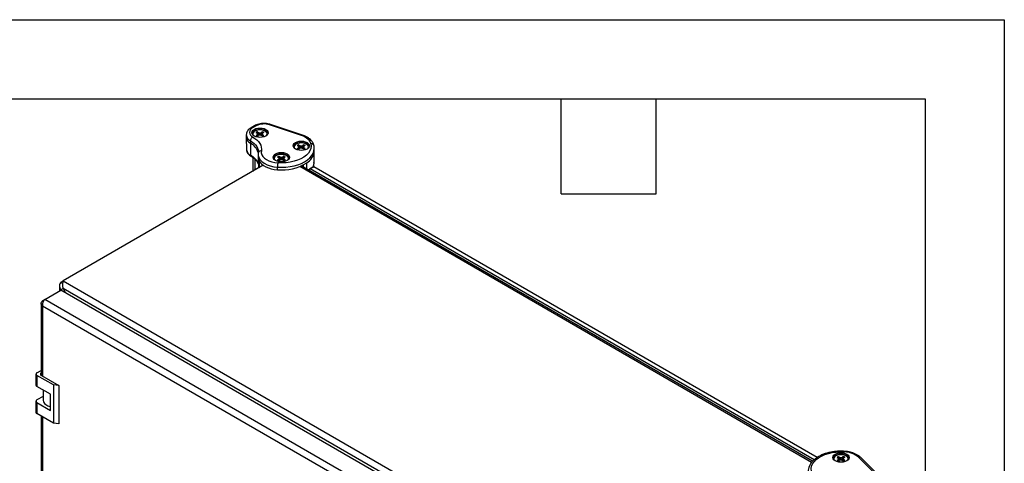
# Model space of a CAD drawing. Header units: millimetres. Extents: x 0 to 2235, y 0 to 1727.
# Tile 6 of 6: x 1603 to 2235, y 1443 to 1727. Entities that reach past the tile are written whole.
import ezdxf

# ---------------------------------------------------------------- set-up
doc = ezdxf.new("R2010")
doc.units = ezdxf.units.MM
doc.header["$LTSCALE"] = 8
doc.layers.add('TEXT', color=140, linetype='Continuous', lineweight=25)

msp = doc.modelspace()

# ---------------------------------------------------------------- linework, layer by layer
at = {"color": 7, "linetype": 'Continuous'}
for p, q in [((0.02, 1727.22), (2235.22, 1727.22)), ((2235.22, 1727.22), (2235.22, 0.02))]:
    msp.add_line(p, q, dxfattribs=at)
for p, q in [((1753.92, 1659.2), (1751.68, 1657.9)), ((1754.92, 1659.1), (1752.68, 1657.81)), ((1784.14, 1652.87), (1763.49, 1659.75)), ((1784.77, 1653.13), (1764.12, 1660.01)), ((1748.61, 1653.27), (1748.61, 1651.64)), ((1748.61, 1651.58), (1748.77, 1643.8)), ((1754.84, 1654.83), (1755.64, 1654.36)), ((1754.84, 1652.92), (1755.64, 1653.39)), ((1756.64, 1652.92), (1755.23, 1655.1)), ((1755.99, 1653.87), (1755.64, 1654.36)), ((1755.64, 1653.39), (1755.99, 1653.87)), ((1755.72, 1652.58), (1755.64, 1653.39)), ((1755.7, 1655.32), (1756.51, 1654.86)), ((1755.7, 1652.42), (1756.51, 1652.89)), ((1756.13, 1652.67), (1755.99, 1653.87)), ((1756.46, 1654.04), (1756.51, 1654.86)), ((1756.51, 1654.86), (1757.35, 1654.66)), ((1757.35, 1653.09), (1756.51, 1652.89)), ((1757.35, 1654.66), (1758.2, 1654.86)), ((1757.35, 1653.35), (1757.35, 1654.66)), ((1758.2, 1652.89), (1757.35, 1653.09)), ((1759, 1655.32), (1758.2, 1654.86)), ((1758.24, 1654.04), (1758.2, 1654.86)), ((1759, 1652.42), (1758.2, 1652.89)), ((1758.57, 1652.67), (1758.71, 1653.87)), ((1759.06, 1654.36), (1758.71, 1653.87)), ((1758.71, 1653.87), (1759.06, 1653.39)), ((1758.96, 1652.45), (1759.48, 1652.65)), ((1758.99, 1652.58), (1759.06, 1653.39)), ((1759.86, 1654.83), (1759.06, 1654.36)), ((1759.86, 1652.92), (1759.06, 1653.39)), ((1751.27, 1649.56), (1751.27, 1647.93)), ((1751.27, 1647.93), (1751.39, 1640.22)), ((1781.36, 1646.46), (1782.16, 1645.99)), ((1781.36, 1644.55), (1782.16, 1645.02)), ((1783.15, 1644.55), (1781.74, 1646.73)), ((1782.51, 1645.51), (1782.16, 1645.99)), ((1782.16, 1645.02), (1782.51, 1645.51)), ((1782.23, 1644.21), (1782.16, 1645.02)), ((1782.22, 1646.95), (1783.02, 1646.49)), ((1782.22, 1644.06), (1783.02, 1644.52)), ((1782.65, 1644.3), (1782.51, 1645.51)), ((1782.98, 1645.67), (1783.02, 1646.49)), ((1783.02, 1646.49), (1783.87, 1646.29)), ((1783.87, 1644.72), (1783.02, 1644.52)), ((1783.87, 1646.29), (1784.71, 1646.49)), ((1783.87, 1644.98), (1783.87, 1646.29)), ((1784.71, 1644.52), (1783.87, 1644.72)), ((1785.52, 1646.95), (1784.71, 1646.49)), ((1784.76, 1645.67), (1784.71, 1646.49)), ((1785.52, 1644.06), (1784.71, 1644.52)), ((1785.09, 1644.3), (1785.23, 1645.51)), ((1785.58, 1645.99), (1785.23, 1645.51)), ((1785.23, 1645.51), (1785.58, 1645.02)), ((1785.48, 1644.08), (1785.99, 1644.28)), ((1785.5, 1644.21), (1785.58, 1645.02)), ((1786.38, 1646.46), (1785.58, 1645.99)), ((1786.38, 1644.55), (1785.58, 1645.02)), ((1792.24, 1644.7), (1792.23, 1645.03)), ((1792.24, 1643.07), (1792.24, 1644.7)), ((1752.71, 1638.9), (1752.71, 1629.91)), ((1754.17, 1637.71), (1754.17, 1630.75)), ((1756.21, 1640.69), (1756.21, 1639.06)), ((1756.21, 1638.96), (1756.35, 1632.02)), ((1756.36, 1642.47), (1756.36, 1642.34)), ((1768.63, 1639.11), (1769.43, 1638.65)), ((1768.63, 1637.21), (1769.43, 1637.67)), ((1770.43, 1637.2), (1769.02, 1639.38)), ((1769.78, 1638.16), (1769.43, 1638.65)), ((1769.43, 1637.67), (1769.78, 1638.16)), ((1769.5, 1636.86), (1769.43, 1637.67)), ((1769.49, 1639.61), (1770.3, 1639.14)), ((1769.49, 1636.71), (1770.3, 1637.17)), ((1769.92, 1636.96), (1769.78, 1638.16)), ((1770.25, 1638.32), (1770.3, 1639.14)), ((1770.3, 1639.14), (1771.14, 1638.94)), ((1771.14, 1637.37), (1770.3, 1637.17)), ((1771.14, 1638.94), (1771.99, 1639.14)), ((1771.14, 1637.63), (1771.14, 1638.94)), ((1771.99, 1637.17), (1771.14, 1637.37)), ((1772.79, 1639.61), (1771.99, 1639.14)), ((1772.03, 1638.32), (1771.99, 1639.14)), ((1772.79, 1636.71), (1771.99, 1637.17)), ((1772.36, 1636.96), (1772.5, 1638.16)), ((1772.85, 1638.65), (1772.5, 1638.16)), ((1772.5, 1638.16), (1772.85, 1637.67)), ((1772.78, 1636.86), (1772.85, 1637.67)), ((1773.65, 1639.11), (1772.85, 1638.65)), ((1773.65, 1637.21), (1772.85, 1637.67)), ((1792.07, 1635.14), (1792.24, 1642.92)), ((1792.24, 1642.92), (1792.24, 1643.07)), ((1759.5, 1633.83), (1631.1, 1559.7)), ((1759.28, 1633.7), (1759.27, 1634.1)), ((1768.62, 1630.98), (1768.62, 1632.61)), ((1772.75, 1636.73), (1773.26, 1636.93)), ((2111.52, 1443.22), (1782.87, 1632.94)), ((2112.11, 1443.92), (1783.92, 1633.38)), ((1784.15, 1633.48), (1784.16, 1633.24)), ((1784.57, 1633.73), (1784.59, 1632.99)), ((1785.15, 1634.05), (1785.15, 1632.67)), ((1787.37, 1631.39), (1787.37, 1635.28)), ((1789.1, 1630.39), (1789.1, 1631.22)), ((1791.51, 1632.88), (1789.27, 1631.58)), ((1789.66, 1631.54), (1791.91, 1632.84)), ((2113.07, 1444.84), (1789.66, 1631.54)), ((2114.99, 1446.32), (1791.91, 1632.84)), ((1628.73, 1556.41), (1628.73, 1553.16)), ((1629.64, 1558.86), (1631.09, 1559.7)), ((1629.64, 1558.86), (1630.7, 1558.25)), ((1631.1, 1559.7), (1987.39, 1354.02)), ((1619.21, 1547.66), (1629.6, 1553.66)), ((1981.41, 1350.56), (1629.6, 1553.66)), ((1629.64, 1553.95), (1630.98, 1554.73)), ((1629.93, 1553.47), (1629.64, 1553.95)), ((1629.64, 1553.95), (1629.64, 1553.64)), ((1983.14, 1351.43), (1630.98, 1554.73)), ((1630.98, 1554.73), (1632.52, 1551.97)), ((1616.85, 1545.14), (1616.85, 1499.14)), ((1619.21, 1547.66), (1617.75, 1546.82)), ((1617.75, 1546.82), (1618.35, 1546.47)), ((1968.11, 1341.2), (1617.75, 1543.46)), ((1617.75, 1543.46), (1617.75, 1498.6)), ((1971.02, 1344.57), (1619.21, 1547.66)), ((1613.58, 1499.86), (1613.58, 1492.8)), ((1614.18, 1500.7), (1616.85, 1502.24)), ((1624.79, 1492.9), (1614.18, 1499.02)), ((1614.18, 1499.02), (1614.18, 1491.96)), ((1617.03, 1499.02), (1628.32, 1492.5)), ((1622.87, 1486.95), (1614.18, 1491.96)), ((1628.32, 1492.5), (1624.79, 1492.9)), ((1624.79, 1492.9), (1624.79, 1468.41)), ((1628.32, 1492.5), (1628.32, 1468)), ((1618.17, 1485.56), (1614.18, 1483.26)), ((1618.17, 1489.66), (1618.17, 1483.14)), ((1622.87, 1476.58), (1622.87, 1486.95)), ((1613.58, 1482.43), (1613.58, 1475.37)), ((1614.18, 1481.59), (1614.18, 1474.53)), ((1614.18, 1481.59), (1622.87, 1476.58)), ((1624.79, 1468.41), (1614.18, 1474.53)), ((1616.85, 1472.99), (1616.85, 1291.73)), ((1617.75, 1472.47), (1617.75, 1291.2)), ((1628.32, 1468), (1624.79, 1468.41)), ((2127.85, 1446.43), (2128.66, 1445.97)), ((2127.85, 1444.53), (2128.66, 1444.99)), ((2129.65, 1444.52), (2128.24, 1446.7)), ((2129.01, 1445.48), (2128.66, 1445.97)), ((2128.66, 1444.99), (2129.01, 1445.48)), ((2128.73, 1444.18), (2128.66, 1444.99)), ((2128.71, 1446.93), (2129.52, 1446.46)), ((2128.71, 1444.03), (2129.52, 1444.49)), ((2129.14, 1444.28), (2129.01, 1445.48)), ((2129.47, 1445.64), (2129.52, 1446.46)), ((2129.52, 1446.46), (2130.36, 1446.26)), ((2130.36, 1444.7), (2129.52, 1444.49)), ((2130.36, 1446.26), (2131.21, 1446.46)), ((2130.36, 1444.95), (2130.36, 1446.26)), ((2131.21, 1444.49), (2130.36, 1444.7)), ((2132.01, 1446.93), (2131.21, 1446.46)), ((2131.25, 1445.64), (2131.21, 1446.46)), ((2132.01, 1444.03), (2131.21, 1444.49)), ((2131.58, 1444.28), (2131.72, 1445.48)), ((2132.07, 1445.97), (2131.72, 1445.48)), ((2131.72, 1445.48), (2132.07, 1444.99)), ((2131.97, 1444.05), (2132.49, 1444.25)), ((2132, 1444.18), (2132.07, 1444.99)), ((2132.87, 1446.43), (2132.07, 1445.97)), ((2132.87, 1444.53), (2132.07, 1444.99)), ((2153.6, 1434.55), (2141.68, 1446.47)), ((2155.01, 1434.33), (2143.09, 1446.25))]:
    msp.add_line(p, q)
at = {"flags": 128}
for points in [[(1753.64, 1656.85), (1754.73, 1657.33), (1755.99, 1657.63), (1757.35, 1657.73), (1758.71, 1657.63), (1759.98, 1657.33), (1761.06, 1656.85), (1761.9, 1656.22), (1762.42, 1655.49), (1762.6, 1654.7), (1762.42, 1653.92), (1761.9, 1653.19), (1761.06, 1652.56), (1759.98, 1652.08), (1758.71, 1651.78), (1757.35, 1651.67), (1755.99, 1651.78), (1754.73, 1652.08), (1753.64, 1652.56), (1752.8, 1653.19), (1752.28, 1653.92), (1752.1, 1654.7), (1752.28, 1655.49), (1752.8, 1656.22), (1753.64, 1656.85)], [(1753.64, 1656.03), (1754.73, 1656.51), (1755.99, 1656.81), (1757.35, 1656.92), (1758.71, 1656.81), (1759.98, 1656.51), (1761.06, 1656.03), (1761.9, 1655.4), (1762.42, 1654.67), (1762.55, 1654.3)], [(1761.69, 1653), (1761.84, 1653.31), (1761.94, 1654.06), (1761.66, 1654.8), (1761.03, 1655.46), (1760.11, 1656), (1758.96, 1656.36), (1757.68, 1656.52), (1756.37, 1656.47), (1755.15, 1656.2), (1754.1, 1655.75)], [(1752.68, 1652.01), (1754.11, 1651.09), (1755.35, 1650.09), (1756.39, 1649.01), (1757.22, 1647.87), (1757.83, 1646.69), (1758.21, 1645.47), (1758.36, 1644.24), (1758.26, 1643.01)], [(1790.1, 1647.65), (1789.86, 1648.45), (1789.45, 1649.22), (1788.89, 1649.96), (1788.19, 1650.66), (1787.35, 1651.31), (1786.39, 1651.9), (1785.31, 1652.42), (1784.14, 1652.87)], [(1751.27, 1649.56), (1752.55, 1648.74), (1753.66, 1647.83), (1754.6, 1646.87), (1755.34, 1645.85), (1755.89, 1644.79), (1756.23, 1643.7), (1756.36, 1642.59), (1756.36, 1642.47)], [(1768.62, 1632.61), (1771.35, 1632.52), (1774.06, 1632.64), (1776.73, 1632.96), (1779.31, 1633.47), (1781.75, 1634.17), (1784.01, 1635.05), (1786.06, 1636.09), (1787.86, 1637.27), (1789.38, 1638.58), (1790.59, 1639.99), (1791.49, 1641.47), (1792.04, 1643.01), (1792.24, 1644.58), (1792.24, 1644.7)], [(1790.1, 1647.65), (1790.24, 1646.12), (1790, 1644.59), (1789.4, 1643.1), (1788.44, 1641.67), (1787.15, 1640.32), (1785.55, 1639.1), (1783.67, 1638.02), (1781.55, 1637.09), (1779.23, 1636.35), (1776.75, 1635.8), (1774.16, 1635.45), (1771.52, 1635.31), (1768.86, 1635.39)], [(1780.16, 1648.48), (1781.24, 1648.96), (1782.51, 1649.26), (1783.87, 1649.37), (1785.23, 1649.26), (1786.49, 1648.96), (1787.58, 1648.48), (1788.41, 1647.85), (1788.94, 1647.12), (1789.12, 1646.34), (1788.94, 1645.55), (1788.41, 1644.82), (1787.58, 1644.19), (1786.49, 1643.71), (1785.23, 1643.41), (1783.87, 1643.3), (1782.51, 1643.41), (1781.24, 1643.71), (1780.16, 1644.19), (1779.32, 1644.82), (1778.8, 1645.55), (1778.62, 1646.34), (1778.8, 1647.12), (1779.32, 1647.85), (1780.16, 1648.48)], [(1780.16, 1647.66), (1781.24, 1648.14), (1782.51, 1648.45), (1783.87, 1648.55), (1785.23, 1648.45), (1786.49, 1648.14), (1787.58, 1647.66), (1788.41, 1647.03), (1788.94, 1646.3), (1789.07, 1645.93)], [(1788.21, 1644.63), (1788.36, 1644.94), (1788.45, 1645.69), (1788.18, 1646.43), (1787.55, 1647.1), (1786.62, 1647.63), (1785.47, 1647.99), (1784.2, 1648.15), (1782.89, 1648.1), (1781.66, 1647.83), (1780.62, 1647.38)], [(1756.21, 1640.67), (1756.24, 1640.09), (1756.63, 1638.71), (1757.42, 1637.38), (1758.59, 1636.16), (1760.11, 1635.07), (1761.93, 1634.14), (1764, 1633.41), (1766.25, 1632.89), (1768.62, 1632.61)], [(1758.26, 1643.01), (1758.24, 1641.81), (1758.57, 1640.62), (1759.25, 1639.49), (1760.25, 1638.43), (1761.56, 1637.5), (1763.12, 1636.7), (1764.89, 1636.08), (1766.83, 1635.63), (1768.86, 1635.39)], [(1767.43, 1641.13), (1768.52, 1641.61), (1769.78, 1641.91), (1771.14, 1642.02), (1772.5, 1641.91), (1773.77, 1641.61), (1774.85, 1641.13), (1775.69, 1640.5), (1776.21, 1639.77), (1776.39, 1638.99), (1776.21, 1638.2), (1775.69, 1637.47), (1774.85, 1636.84), (1773.77, 1636.36), (1772.5, 1636.06), (1771.14, 1635.96), (1769.78, 1636.06), (1768.52, 1636.36), (1767.43, 1636.84), (1766.59, 1637.47), (1766.07, 1638.2), (1765.89, 1638.99), (1766.07, 1639.77), (1766.59, 1640.5), (1767.43, 1641.13)], [(1767.43, 1640.31), (1768.52, 1640.8), (1769.78, 1641.1), (1771.14, 1641.2), (1772.5, 1641.1), (1773.77, 1640.8), (1774.85, 1640.31), (1775.69, 1639.69), (1776.21, 1638.96), (1776.34, 1638.58)], [(1775.48, 1637.28), (1775.63, 1637.59), (1775.73, 1638.35), (1775.45, 1639.09), (1774.82, 1639.75), (1773.9, 1640.28), (1772.75, 1640.64), (1771.47, 1640.81), (1770.16, 1640.75), (1768.94, 1640.49), (1767.89, 1640.03)], [(1756.75, 1636.82), (1757.46, 1635.7), (1758.44, 1634.66), (1759.69, 1633.7), (1761.15, 1632.86), (1762.82, 1632.16), (1764.65, 1631.6), (1766.6, 1631.2), (1768.62, 1630.98)], [(1616.85, 1500.58), (1616.77, 1500.52), (1616.58, 1500.31), (1616.46, 1500.09), (1616.42, 1499.86), (1616.46, 1499.63), (1616.58, 1499.41), (1616.77, 1499.2), (1617.03, 1499.02)], [(1618.17, 1483.14), (1618.17, 1482.94), (1618.43, 1481.97), (1619.02, 1481.05), (1619.95, 1480.23), (1621.15, 1479.54), (1622.57, 1479), (1622.87, 1478.92)], [(2111.4, 1437.65), (2111.27, 1439.18), (2111.5, 1440.71), (2112.1, 1442.2), (2113.06, 1443.63), (2114.35, 1444.97), (2115.95, 1446.2), (2117.83, 1447.28), (2119.95, 1448.2), (2122.27, 1448.95), (2124.75, 1449.5), (2127.34, 1449.85), (2129.99, 1449.98), (2132.64, 1449.91)], [(2126.65, 1448.45), (2127.74, 1448.93), (2129, 1449.24), (2130.36, 1449.34), (2131.72, 1449.24), (2132.99, 1448.93), (2134.07, 1448.45), (2134.91, 1447.82), (2135.43, 1447.09), (2135.61, 1446.31), (2135.43, 1445.52), (2134.91, 1444.79), (2134.07, 1444.17), (2132.99, 1443.68), (2131.72, 1443.38), (2130.36, 1443.28), (2129, 1443.38), (2127.74, 1443.68), (2126.65, 1444.17), (2125.82, 1444.79), (2125.29, 1445.52), (2125.11, 1446.31), (2125.29, 1447.09), (2125.82, 1447.82), (2126.65, 1448.45)], [(2126.65, 1447.63), (2127.74, 1448.12), (2129, 1448.42), (2130.36, 1448.52), (2131.72, 1448.42), (2132.99, 1448.12), (2134.07, 1447.63), (2134.91, 1447.01), (2135.43, 1446.28), (2135.56, 1445.9)], [(2134.7, 1444.6), (2134.85, 1444.91), (2134.95, 1445.67), (2134.67, 1446.41), (2134.04, 1447.07), (2133.12, 1447.6), (2131.97, 1447.97), (2130.69, 1448.13), (2129.38, 1448.07), (2128.16, 1447.81), (2127.11, 1447.36)]]:
    msp.add_lwpolyline(points, dxfattribs=at)
for centre, radius, start, end in [((1753.78, 1654.91), 3.1, 110.7825, 249.21086), ((1752.1, 1657.04), 0.959, 52.74652, 115.95873), ((1754.34, 1658.28), 1.01, 54.3841, 114.28781), ((1759.98, 1649.19), 11.13, 71.63088, 117.06152), ((1764.02, 1659.38), 0.644, 80.54725, 144.81719), ((1753.16, 1653.73), 4.58, 185.84625, 245.61213), ((1753.16, 1652.1), 4.58, 185.6948, 245.62534), ((1754.84, 1653.49), 2.81, 115.35001, 163.33841), ((1754.77, 1653.89), 1.97, 109.82948, 207.00425), ((1756.42, 1653.01), 2.41, 119.69758, 130.99184), ((1756.66, 1655.07), 2.82, 229.82698, 250.1784), ((1756.85, 1652.26), 3.27, 110.56167, 119.77633), ((1758.04, 1652.67), 2.82, 49.82698, 70.1784), ((1757.85, 1655.48), 3.27, 290.56167, 299.77633), ((1758.28, 1654.74), 2.41, 299.69758, 310.99184), ((1784.67, 1652.5), 0.644, 80.49175, 144.82616), ((1753.26, 1644.33), 4.52, 186.72969, 245.53454), ((1747.05, 1639.33), 9.58, 16.83655, 63.85109), ((1781.36, 1645.12), 2.81, 115.35001, 163.33841), ((1781.29, 1645.53), 1.97, 109.82948, 207.00425), ((1782.94, 1644.64), 2.41, 119.69758, 130.99184), ((1783.17, 1646.71), 2.82, 229.82698, 250.1784), ((1783.37, 1643.89), 3.27, 110.56167, 119.77633), ((1784.56, 1644.3), 2.82, 49.82698, 70.1784), ((1784.37, 1647.12), 3.27, 290.56167, 299.77633), ((1784.8, 1646.37), 2.41, 299.69758, 310.99184), ((1747, 1631.38), 9.87, 19.79093, 63.60343), ((1761.23, 1639.09), 5.02, 180.39847, 206.83393), ((1768.63, 1637.77), 2.81, 115.35001, 163.33841), ((1768.56, 1638.18), 1.97, 109.82948, 207.00425), ((1770.21, 1637.29), 2.41, 119.69758, 130.99184), ((1770.45, 1639.36), 2.82, 229.82698, 250.1784), ((1770.64, 1636.55), 3.27, 110.56167, 119.77633), ((1771.83, 1636.96), 2.82, 49.82698, 70.1784), ((1772.07, 1639.03), 2.41, 299.69758, 310.99184), ((1782.58, 1643.71), 9.69, 299.5895, 355.33466), ((1771.57, 1661.07), 30.23, 264.39992, 301.4892), ((1771.64, 1639.77), 3.27, 290.56167, 299.77633), ((1789.44, 1631.27), 0.347, 50.79671, 189.21404), ((1791.67, 1632.51), 0.399, 54.38242, 114.30712), ((1784.79, 1635.32), 7.29, 340.68651, 358.57931), ((1614.5, 1499.86), 0.896, 110.78342, 249.21658), ((1614.61, 1492.9), 1.03, 185.6948, 245.62534), ((1614.5, 1482.43), 0.896, 110.78342, 249.21658), ((1614.61, 1475.47), 1.03, 185.6948, 245.62534), ((2127.85, 1445.09), 2.81, 115.35001, 163.33841), ((2132.33, 1435.51), 14.41, 49.53379, 88.75254), ((2127.78, 1445.5), 1.97, 109.82948, 207.00424), ((2129.43, 1444.61), 2.41, 119.69758, 130.99184), ((2129.67, 1446.68), 2.82, 229.82698, 250.1784), ((2129.86, 1443.87), 3.27, 110.56167, 119.77633), ((2131.06, 1444.28), 2.82, 49.82698, 70.1784), ((2130.86, 1447.09), 3.27, 290.56167, 299.77633), ((2131.29, 1446.35), 2.41, 299.69758, 310.99184), ((2142.21, 1445.23), 1.34, 49.04219, 113.36798)]:
    msp.add_arc(centre, radius, start, end)
for points, knots in [([(1751.68, 1657.9), (1751.45, 1657.76), (1750.78, 1657.35), (1749.9, 1656.56), (1749.16, 1655.52), (1748.69, 1654.43), (1748.64, 1653.65), (1748.61, 1653.26)], [0, 0, 0, 0, 0.133278, 0.380187, 0.591265, 0.792788, 1, 1, 1, 1]), ([(1764.12, 1660.01), (1763.85, 1660.1), (1763.06, 1660.34), (1761.66, 1660.59), (1759.96, 1660.7), (1758.26, 1660.6), (1756.62, 1660.3), (1755.14, 1659.83), (1754.31, 1659.4), (1753.92, 1659.2)], [0, 0, 0, 0, 0.084623, 0.24078, 0.396319, 0.551878, 0.708152, 0.865928, 1, 1, 1, 1]), ([(1752.68, 1652.01), (1752.5, 1651.9), (1752.31, 1651.75), (1751.97, 1651.39), (1751.82, 1651.18), (1751.55, 1650.73), (1751.45, 1650.49), (1751.31, 1650.01), (1751.27, 1649.77), (1751.27, 1649.56)], [0, 0, 0, 0, 0.25, 0.25, 0.5, 0.5, 0.75, 0.75, 1, 1, 1, 1]), ([(1755.72, 1652.58), (1755.59, 1652.63), (1755.29, 1652.74), (1755, 1652.86), (1754.84, 1652.92)], [0, 0, 0, 0, 0.440934, 1, 1, 1, 1]), ([(1756.46, 1654.04), (1756.35, 1654.23), (1756.1, 1654.65), (1755.84, 1655.08), (1755.7, 1655.32)], [0, 0, 0, 0, 0.440934, 1, 1, 1, 1]), ([(1757.35, 1653.35), (1757.31, 1653.37), (1757.24, 1653.42), (1757.13, 1653.49), (1757.01, 1653.58), (1756.86, 1653.69), (1756.67, 1653.85), (1756.53, 1653.97), (1756.46, 1654.04)], [0, 0, 0, 0, 0.113882, 0.234464, 0.36297, 0.500299, 0.734572, 1, 1, 1, 1]), ([(1758.24, 1654.04), (1758.17, 1653.97), (1758.03, 1653.85), (1757.83, 1653.68), (1757.66, 1653.55), (1757.5, 1653.44), (1757.4, 1653.38), (1757.35, 1653.35)], [0, 0, 0, 0, 0.265421, 0.499719, 0.680813, 0.846737, 1, 1, 1, 1]), ([(1758.24, 1654.04), (1758.36, 1654.23), (1758.61, 1654.65), (1758.86, 1655.08), (1759, 1655.32)], [0, 0, 0, 0, 0.4400433, 1, 1, 1, 1]), ([(1758.99, 1652.58), (1759.12, 1652.63), (1759.41, 1652.74), (1759.7, 1652.86), (1759.86, 1652.92)], [0, 0, 0, 0, 0.440043, 1, 1, 1, 1]), ([(1792.06, 1646.42), (1791.99, 1646.71), (1791.8, 1647.45), (1791.24, 1648.58), (1790.35, 1649.77), (1789.17, 1650.87), (1787.74, 1651.84), (1786.25, 1652.6), (1785.21, 1652.97), (1784.77, 1653.13)], [0, 0, 0, 0, 0.094666, 0.244043, 0.396412, 0.554297, 0.717029, 0.882499, 1, 1, 1, 1]), ([(1748.79, 1643.84), (1748.78, 1643.8), (1748.73, 1643.39), (1748.95, 1642.61), (1749.42, 1641.57), (1750.19, 1640.64), (1751, 1639.97), (1751.58, 1639.62), (1751.76, 1639.52)], [0, 0, 0, 0, 0.021489, 0.235505, 0.447564, 0.665536, 0.89414, 1, 1, 1, 1]), ([(1782.23, 1644.21), (1782.1, 1644.26), (1781.81, 1644.37), (1781.52, 1644.49), (1781.36, 1644.55)], [0, 0, 0, 0, 0.440934, 1, 1, 1, 1]), ([(1782.98, 1645.67), (1782.86, 1645.86), (1782.61, 1646.29), (1782.36, 1646.72), (1782.22, 1646.95)], [0, 0, 0, 0, 0.440934, 1, 1, 1, 1]), ([(1783.87, 1644.98), (1783.83, 1645), (1783.76, 1645.05), (1783.64, 1645.12), (1783.52, 1645.21), (1783.38, 1645.32), (1783.19, 1645.48), (1783.05, 1645.6), (1782.98, 1645.67)], [0, 0, 0, 0, 0.1138822, 0.234464, 0.3629704, 0.500299, 0.7345716, 1, 1, 1, 1]), ([(1784.76, 1645.67), (1784.69, 1645.6), (1784.55, 1645.48), (1784.35, 1645.31), (1784.17, 1645.18), (1784.02, 1645.07), (1783.92, 1645.01), (1783.87, 1644.98)], [0, 0, 0, 0, 0.2654207, 0.4997194, 0.6808134, 0.8467374, 1, 1, 1, 1]), ([(1784.76, 1645.67), (1784.87, 1645.86), (1785.12, 1646.29), (1785.38, 1646.71), (1785.52, 1646.95)], [0, 0, 0, 0, 0.440043, 1, 1, 1, 1]), ([(1785.5, 1644.21), (1785.63, 1644.26), (1785.92, 1644.37), (1786.22, 1644.49), (1786.38, 1644.55)], [0, 0, 0, 0, 0.440043, 1, 1, 1, 1]), ([(1792.09, 1646.15), (1792.09, 1646.37), (1792.04, 1646.58), (1791.84, 1646.96), (1791.69, 1647.13), (1791.32, 1647.41), (1791.1, 1647.51), (1790.62, 1647.64), (1790.36, 1647.67), (1790.1, 1647.65)], [0, 0, 0, 0, 0.25, 0.25, 0.5, 0.5, 0.75, 0.75, 1, 1, 1, 1]), ([(1792.2, 1645.09), (1792.19, 1645.47), (1792.16, 1645.92), (1792.07, 1646.36), (1792.06, 1646.42)], [0, 0, 0, 0, 0.858268, 1, 1, 1, 1]), ([(1751.7, 1639.55), (1751.61, 1639.62), (1751.44, 1639.77), (1751.4, 1640.07), (1751.39, 1640.22)], [0, 0, 0, 0, 0.493583, 1, 1, 1, 1]), ([(1751.63, 1639.59), (1751.91, 1639.43), (1752.7, 1638.95), (1753.83, 1638.1), (1754.93, 1637.02), (1755.73, 1635.89), (1756.18, 1635.03), (1756.28, 1634.55), (1756.3, 1634.44)], [0, 0, 0, 0, 0.108461, 0.31547, 0.522315, 0.729836, 0.940073, 1, 1, 1, 1]), ([(1756.29, 1641.71), (1756.24, 1641.42), (1756.18, 1641.07), (1756.22, 1640.72), (1756.22, 1640.67)], [0, 0, 0, 0, 0.844838, 1, 1, 1, 1]), ([(1758.26, 1643.01), (1758, 1643.02), (1757.74, 1642.99), (1757.26, 1642.86), (1757.04, 1642.75), (1756.67, 1642.47), (1756.52, 1642.3), (1756.33, 1641.91), (1756.27, 1641.7), (1756.27, 1641.49)], [0, 0, 0, 0, 0.25, 0.25, 0.5, 0.5, 0.75, 0.75, 1, 1, 1, 1]), ([(1756.32, 1642.37), (1756.33, 1642.2), (1756.34, 1641.98), (1756.3, 1641.76), (1756.29, 1641.71)], [0, 0, 0, 0, 0.781009, 1, 1, 1, 1]), ([(1769.5, 1636.86), (1769.38, 1636.91), (1769.08, 1637.03), (1768.79, 1637.14), (1768.63, 1637.21)], [0, 0, 0, 0, 0.440934, 1, 1, 1, 1]), ([(1770.25, 1638.32), (1770.14, 1638.51), (1769.88, 1638.94), (1769.63, 1639.37), (1769.49, 1639.61)], [0, 0, 0, 0, 0.440934, 1, 1, 1, 1]), ([(1771.14, 1637.63), (1771.1, 1637.66), (1771.03, 1637.7), (1770.91, 1637.78), (1770.8, 1637.86), (1770.65, 1637.98), (1770.46, 1638.13), (1770.32, 1638.25), (1770.25, 1638.32)], [0, 0, 0, 0, 0.113882, 0.234464, 0.36297, 0.500299, 0.734572, 1, 1, 1, 1]), ([(1772.03, 1638.32), (1771.96, 1638.25), (1771.82, 1638.13), (1771.62, 1637.97), (1771.45, 1637.83), (1771.29, 1637.72), (1771.19, 1637.66), (1771.14, 1637.63)], [0, 0, 0, 0, 0.265421, 0.499719, 0.680813, 0.846737, 1, 1, 1, 1]), ([(1772.03, 1638.32), (1772.14, 1638.51), (1772.4, 1638.94), (1772.65, 1639.37), (1772.79, 1639.61)], [0, 0, 0, 0, 0.440043, 1, 1, 1, 1]), ([(1772.78, 1636.86), (1772.9, 1636.91), (1773.2, 1637.03), (1773.49, 1637.14), (1773.65, 1637.21)], [0, 0, 0, 0, 0.440043, 1, 1, 1, 1]), ([(1756.75, 1636.82), (1756.76, 1635.4), (1756.77, 1633.88), (1756.79, 1632.36), (1756.79, 1632.27)], [0, 0, 0, 0, 0.936282, 1, 1, 1, 1]), ([(1768.86, 1635.39), (1768.83, 1635.24), (1768.8, 1635.05), (1768.74, 1634.6), (1768.72, 1634.36), (1768.67, 1633.84), (1768.65, 1633.58), (1768.63, 1633.07), (1768.62, 1632.82), (1768.62, 1632.61)], [0, 0, 0, 0, 0.25, 0.25, 0.5, 0.5, 0.75, 0.75, 1, 1, 1, 1]), ([(1791.67, 1632.91), (1791.75, 1633.14), (1792, 1633.88), (1792.12, 1634.83), (1792.05, 1635.52), (1792.04, 1635.68)], [0, 0, 0, 0, 0.255633, 0.831, 1, 1, 1, 1]), ([(1629.64, 1558.86), (1629.35, 1558.5), (1629.12, 1558.1), (1628.81, 1557.27), (1628.73, 1556.84), (1628.73, 1555.98), (1628.81, 1555.54), (1629.12, 1554.71), (1629.35, 1554.32), (1629.64, 1553.95)], [0, 0, 0, 0, 0.25, 0.25, 0.5, 0.5, 0.75, 0.75, 1, 1, 1, 1]), ([(1631.1, 1559.7), (1630.98, 1559.44), (1630.87, 1559.11), (1630.69, 1558.35), (1630.62, 1557.93), (1630.56, 1557.03), (1630.57, 1556.56), (1630.7, 1555.62), (1630.81, 1555.16), (1630.98, 1554.73)], [0, 0, 0, 0, 0.25, 0.25, 0.5, 0.5, 0.75, 0.75, 1, 1, 1, 1]), ([(1617.75, 1543.46), (1617.47, 1543.7), (1617.24, 1543.96), (1616.93, 1544.53), (1616.85, 1544.84), (1616.85, 1545.44), (1616.93, 1545.75), (1617.24, 1546.32), (1617.47, 1546.58), (1617.75, 1546.82)], [0, 0, 0, 0, 0.25, 0.25, 0.5, 0.5, 0.75, 0.75, 1, 1, 1, 1]), ([(1619.21, 1547.66), (1618.98, 1547.46), (1618.76, 1547.19), (1618.35, 1546.57), (1618.17, 1546.21), (1617.89, 1545.44), (1617.79, 1545.03), (1617.69, 1544.22), (1617.69, 1543.83), (1617.75, 1543.46)], [0, 0, 0, 0, 0.25, 0.25, 0.5, 0.5, 0.75, 0.75, 1, 1, 1, 1]), ([(2132.78, 1450.27), (2132.32, 1450.3), (2131.01, 1450.37), (2128.83, 1450.35), (2126.27, 1450.15), (2123.77, 1449.75), (2121.35, 1449.17), (2119.07, 1448.42), (2116.95, 1447.49), (2115.02, 1446.39), (2113.31, 1445.15), (2111.87, 1443.76), (2110.71, 1442.25), (2109.87, 1440.65), (2109.39, 1439), (2109.21, 1437.75), (2109.28, 1437.07), (2109.3, 1436.94)], [0, 0, 0, 0, 0.038633, 0.111431, 0.184289, 0.257225, 0.330305, 0.403596, 0.477154, 0.551001, 0.625087, 0.699117, 0.772555, 0.844715, 0.915078, 0.983695, 1, 1, 1, 1]), ([(2132.64, 1449.91), (2132.67, 1450.04), (2132.72, 1450.26), (2132.76, 1450.24), (2132.78, 1450.23)], [0, 0, 0, 0, 0.634451, 1, 1, 1, 1]), ([(2143.09, 1446.25), (2142.87, 1446.46), (2142.24, 1447.05), (2141.01, 1447.9), (2139.38, 1448.75), (2137.55, 1449.43), (2135.58, 1449.93), (2133.97, 1450.18), (2133.02, 1450.25), (2132.78, 1450.27)], [0, 0, 0, 0, 0.093581, 0.2614402, 0.430955, 0.6013015, 0.7712525, 0.9406619, 1, 1, 1, 1]), ([(2128.73, 1444.18), (2128.6, 1444.23), (2128.3, 1444.35), (2128.01, 1444.46), (2127.85, 1444.53)], [0, 0, 0, 0, 0.440934, 1, 1, 1, 1]), ([(2129.47, 1445.64), (2129.36, 1445.83), (2129.11, 1446.26), (2128.85, 1446.69), (2128.71, 1446.93)], [0, 0, 0, 0, 0.440934, 1, 1, 1, 1]), ([(2130.36, 1444.95), (2130.33, 1444.98), (2130.25, 1445.02), (2130.14, 1445.1), (2130.02, 1445.18), (2129.87, 1445.3), (2129.69, 1445.45), (2129.54, 1445.58), (2129.47, 1445.64)], [0, 0, 0, 0, 0.113882, 0.234464, 0.36297, 0.500299, 0.734572, 1, 1, 1, 1]), ([(2131.25, 1445.64), (2131.18, 1445.58), (2131.04, 1445.45), (2130.84, 1445.29), (2130.67, 1445.15), (2130.51, 1445.05), (2130.41, 1444.98), (2130.36, 1444.95)], [0, 0, 0, 0, 0.265421, 0.499719, 0.680813, 0.846737, 1, 1, 1, 1]), ([(2131.25, 1445.64), (2131.37, 1445.83), (2131.62, 1446.26), (2131.87, 1446.69), (2132.01, 1446.93)], [0, 0, 0, 0, 0.440043, 1, 1, 1, 1]), ([(2132, 1444.18), (2132.13, 1444.23), (2132.42, 1444.35), (2132.71, 1444.46), (2132.87, 1444.53)], [0, 0, 0, 0, 0.440043, 1, 1, 1, 1])]:
    msp.add_open_spline(points, degree=3, knots=knots)
at = {"layer": 'TEXT'}
for p, q in [((50.8, 1676.4), (2184.4, 1676.4)), ((1950.72, 1615.44), (1950.72, 1676.4)), ((2011.68, 1615.44), (2011.68, 1676.4)), ((2184.4, 1676.4), (2184.4, 50.8)), ((1950.72, 1615.44), (2011.68, 1615.44))]:
    msp.add_line(p, q, dxfattribs=at)

doc.saveas('drawing.dxf')
